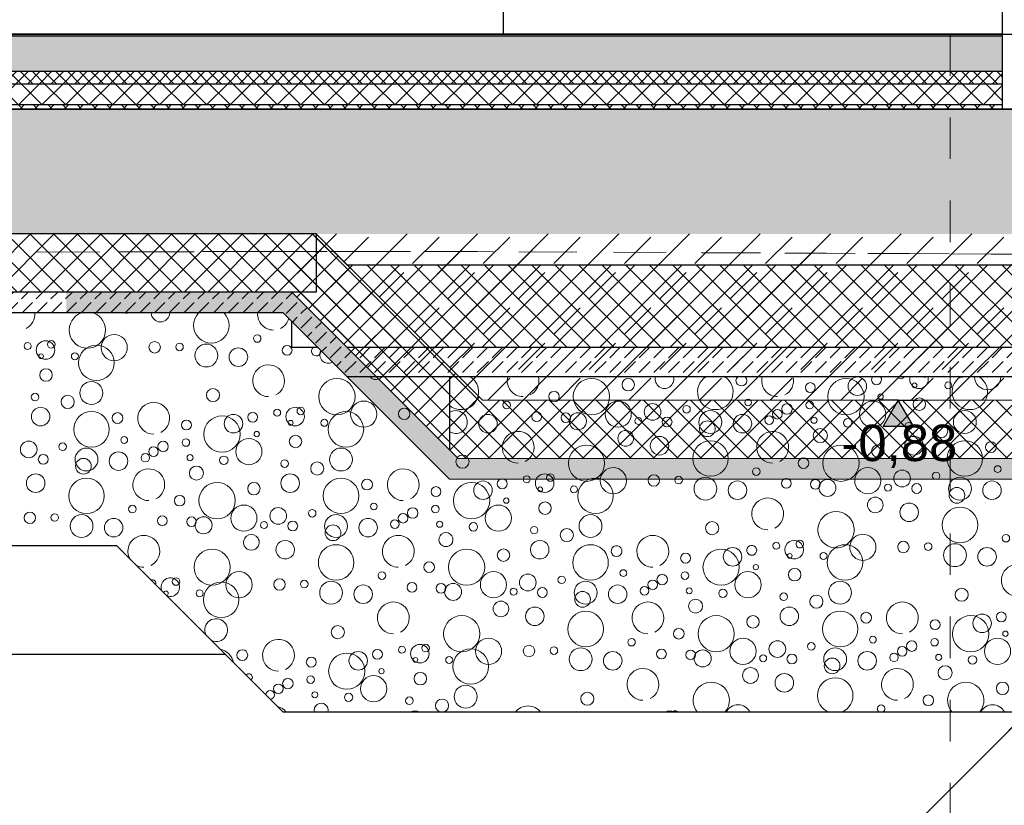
# Model space of a CAD drawing. Header units: metres. Extents: x -12 to 57.2, y -22.2 to 2.8.
# Tile 103 of 126: x 35.5 to 37.8, y -12 to -10.1. Entities that reach past the tile are written whole.
import ezdxf

# ---------------------------------------------------------------- set-up
doc = ezdxf.new("R2010")
doc.units = ezdxf.units.M
doc.header["$LTSCALE"] = 0.4
doc.header["$MEASUREMENT"] = 0
for name, pattern in [('Raster', [0.2, 0.1, -0.05, 0, -0.05]), ('Strichlinie', [0.2, 0.15, -0.05]), ('Strichlinie_ lang', [0.529167, 0.3175, -0.211667])]:
    doc.linetypes.add(name, pattern=pattern)
doc.layers.get('0').update_dxf_attribs({"color": 8, "lineweight": 9})
doc.layers.get('Defpoints').update_dxf_attribs({"color": 8, "lineweight": 9})
for name, color, linetype in [('Neubau_0', 8, 'Continuous'), ('Neubau__ GHIW - druckfeste Dämmung u BP', 8, 'Continuous'), ('Neubau_A - Bodenaustausch', 8, 'Continuous'), ('Neubau_A - Sauberkeitsschicht', 8, 'Continuous'), ('Neubau_A-Bodenplatte', 8, 'Continuous'), ('Neubau_A-TB Wände', 8, 'Continuous'), ('Neubau_B-Bodenaufbau', 8, 'Continuous'), ('Neubau_R-Konstruktionsraster gross', 33, 'Continuous'), ('Neubau_S-Linien _ Schraffuren.2D', 8, 'Continuous'), ('Neubau_T-Bemaßung', 8, 'Continuous')]:
    doc.layers.add(name, color=color, linetype=linetype)
doc.layers.add('S-Linien _ Schraffuren.2D', color=8, linetype='Continuous', lineweight=9)
doc.styles.add('ERSTELLTER_STIL_2', font='arial.ttf')
doc.dimstyles.new('ERSTELLTER_STIL__1', dxfattribs={"dimtxt": 0.0875, "dimasz": 0.059375, "dimexe": 0.18, "dimexo": 0.0625, "dimgap": 0, "dimtad": 1, "dimzin": 0, "dimdsep": 46, "dimtxsty": 'ERSTELLTER_STIL_2', "dimblk": 'ARROWHEAD_6', "dimblk1": 'ARROWHEAD_6', "dimblk2": 'ARROWHEAD_6', "dimcen": 0.09, "dimclrd": 7, "dimclre": 7, "dimclrt": 7, "dimazin": 0, "dimtfac": 1, "dimtdec": 4, "dimtmove": 0, "dimatfit": 3, "dimfxl": 1, "dimtolj": 1, "dimtzin": 0, "dimarcsym": 0})
pattern_1 = [(45, (-2907.6834, -10.175), (-0.02828427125, 0.02828427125), []), (135, (-2907.6834, -10.175), (0.02828427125, 0.02828427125), [])]
pattern_2 = [(45, (-2907.6834, -10.175), (-0.0353553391, 0.0353553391), [0.0375, -0.0125]), (45, (-2907.6834, -10.139645), (-0.0353553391, 0.0353553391), [0.0375, -0.0125])]
pattern_3 = [(45, (-2907.6834, -10.175), (-0.0848528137, 0.0848528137), []), (45, (-2907.72583, -10.13257), (-0.0848528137, 0.0848528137), [0.09, -0.03])]
pattern_4 = [(135, (-2907.6834, -10.175), (0.02828427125, 0.02828427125), []), (225, (-2907.6834, -10.175), (-0.02828427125, 0.02828427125), [])]

# ---------------------------------------------------------------- blocks, each defined once
blk = doc.blocks.new('*X444', base_point=(-24191.6502, 0))
at = {"layer": 'Neubau_A - Bodenaustausch', "color": 253, "linetype": 'Continuous', "lineweight": 9, "true_color": 0x9f9f9f}
for centre, radius in [((-21245.9862, -1.242), 0.0115), ((-21245.9572, -1.2506), 0.0205), ((-21248.0365, -1.2813), 0.0436), ((-21247.4247, -1.2813), 0.0436), ((-21247.3361, -1.2525), 0.015), ((-21246.8983, -1.2595), 0.0119), ((-21246.8128, -1.2813), 0.0436), ((-21246.7853, -1.2563), 0.0223), ((-21246.6477, -1.2542), 0.00574), ((-21246.5666, -1.2542), 0.00837), ((-21246.1734, -1.2563), 0.0223), ((-21245.8117, -1.2501), 0.00837), ((-21245.7427, -1.2521), 0.0118), ((-21245.6459, -1.2686), 0.0189), ((-21245.5616, -1.2563), 0.0223), ((-21245.4971, -1.2481), 0.0103), ((-21245.3896, -1.2481), 0.00732), ((-21245.3084, -1.2542), 0.0101), ((-21245.1623, -1.2623), 0.00908), ((-21244.7345, -1.2575), 0.0158), ((-21247.5146, -1.2813), 0.0128), ((-21246.7293, -1.2813), 0.00642), ((-21245.8422, -1.2916), 0.0189), ((-21245.3743, -1.285), 0.0169), ((-21245.0838, -1.2741), 0.0158), ((-21247.972, -1.3234), 0.0315), ((-21247.6282, -1.3016), 0.00908), ((-21247.3602, -1.3234), 0.0315), ((-21247.2776, -1.3181), 0.0201), ((-21247.0479, -1.2955), 0.00812), ((-21246.9545, -1.311), 0.0126), ((-21246.8997, -1.3016), 0.00908), ((-21246.7483, -1.3234), 0.0315), ((-21246.6361, -1.2993), 0.015), ((-21245.7608, -1.3093), 0.0223), ((-21245.6385, -1.3399), 0.0427), ((-21245.1489, -1.3093), 0.0223), ((-21245.0267, -1.3399), 0.0427), ((-21244.9641, -1.3127), 0.013), ((-21244.6391, -1.3108), 0.0119), ((-21248.1234, -1.3158), 0.00908), ((-21248.0149, -1.3599), 0.0427), ((-21247.8747, -1.3227), 0.0137), ((-21247.8149, -1.3218), 0.00908), ((-21247.7505, -1.3425), 0.0275), ((-21247.6734, -1.3463), 0.0223), ((-21247.5562, -1.3298), 0.0117), ((-21247.4862, -1.332), 0.0115), ((-21247.4572, -1.3406), 0.0205), ((-21247.196, -1.3117), 0.00908), ((-21247.1386, -1.3425), 0.0275), ((-21247.0616, -1.3463), 0.0223), ((-21246.9775, -1.3236), 0.0115), ((-21246.5268, -1.3425), 0.0275), ((-21245.9365, -1.3513), 0.0436), ((-21245.3247, -1.3513), 0.0436), ((-21245.2361, -1.3225), 0.015), ((-21244.7983, -1.3295), 0.0119), ((-21244.7128, -1.3513), 0.0436), ((-21244.6853, -1.3263), 0.0223), ((-21248.0666, -1.3442), 0.00837), ((-21247.3117, -1.3401), 0.00837), ((-21247.2427, -1.3421), 0.0118), ((-21247.1459, -1.3586), 0.0189), ((-21246.9971, -1.3381), 0.0103), ((-21246.8896, -1.3381), 0.00732), ((-21246.8084, -1.3442), 0.0101), ((-21246.6623, -1.3523), 0.00908), ((-21246.5838, -1.3641), 0.0158), ((-21246.2345, -1.3475), 0.0158), ((-21245.4146, -1.3513), 0.0128), ((-21247.3422, -1.3816), 0.0189), ((-21246.8743, -1.375), 0.0169), ((-21245.872, -1.3934), 0.0315), ((-21245.5282, -1.3716), 0.00908), ((-21245.2602, -1.3934), 0.0315), ((-21245.1776, -1.3881), 0.0201), ((-21245.096, -1.3817), 0.00908), ((-21244.9479, -1.3655), 0.00812), ((-21244.8545, -1.381), 0.0126), ((-21244.7997, -1.3716), 0.00908), ((-21247.2608, -1.3993), 0.0223), ((-21247.1385, -1.4299), 0.0427), ((-21246.6489, -1.3993), 0.0223), ((-21246.5267, -1.4299), 0.0427), ((-21246.4641, -1.4027), 0.013), ((-21246.1853, -1.4163), 0.0223), ((-21246.1391, -1.4008), 0.0119), ((-21246.0802, -1.3898), 0.00837), ((-21246.0371, -1.3993), 0.0223), ((-21246.0234, -1.3858), 0.00908), ((-21245.9149, -1.4299), 0.0427), ((-21245.7747, -1.3927), 0.0137), ((-21245.7149, -1.3918), 0.00908), ((-21245.6505, -1.4125), 0.0275), ((-21245.5734, -1.4163), 0.0223), ((-21245.4562, -1.3998), 0.0117), ((-21245.3862, -1.402), 0.0115), ((-21245.3572, -1.4106), 0.0205), ((-21245.0386, -1.4125), 0.0275), ((-21244.9616, -1.4163), 0.0223), ((-21244.8775, -1.3936), 0.0115), ((-21247.4365, -1.4413), 0.0436), ((-21246.8247, -1.4413), 0.0436), ((-21246.7361, -1.4125), 0.015), ((-21246.2983, -1.4195), 0.0119), ((-21246.2128, -1.4413), 0.0436), ((-21246.0477, -1.4142), 0.00574), ((-21245.9666, -1.4142), 0.00837), ((-21245.2117, -1.4101), 0.00837), ((-21245.1427, -1.4121), 0.0118), ((-21245.0459, -1.4286), 0.0189), ((-21244.8971, -1.4081), 0.0103), ((-21244.7896, -1.4081), 0.00732), ((-21244.7084, -1.4142), 0.0101), ((-21247.7345, -1.4375), 0.0158), ((-21246.9146, -1.4413), 0.0128), ((-21246.1293, -1.4413), 0.00642), ((-21245.2422, -1.4516), 0.0189), ((-21244.7743, -1.445), 0.0169), ((-21247.5371, -1.4893), 0.0223), ((-21247.5234, -1.4758), 0.00908), ((-21247.372, -1.4834), 0.0315), ((-21247.0282, -1.4616), 0.00908), ((-21246.7602, -1.4834), 0.0315), ((-21246.6776, -1.4781), 0.0201), ((-21246.596, -1.4717), 0.00908), ((-21246.4479, -1.4555), 0.00812), ((-21246.3545, -1.471), 0.0126), ((-21246.2997, -1.4616), 0.00908), ((-21246.1483, -1.4834), 0.0315), ((-21246.0361, -1.4593), 0.015), ((-21245.1608, -1.4693), 0.0223), ((-21245.0385, -1.4999), 0.0427), ((-21247.9641, -1.4927), 0.013), ((-21247.7128, -1.5313), 0.0436), ((-21247.6853, -1.5063), 0.0223), ((-21247.6391, -1.4908), 0.0119), ((-21247.5802, -1.4798), 0.00837), ((-21247.4149, -1.5199), 0.0427), ((-21247.2747, -1.4827), 0.0137), ((-21247.2149, -1.4818), 0.00908), ((-21247.1505, -1.5025), 0.0275), ((-21247.0734, -1.5063), 0.0223), ((-21246.9562, -1.4898), 0.0117), ((-21246.8862, -1.492), 0.0115), ((-21246.8572, -1.5006), 0.0205), ((-21246.6427, -1.5021), 0.0118), ((-21246.5386, -1.5025), 0.0275), ((-21246.4616, -1.5063), 0.0223), ((-21246.3971, -1.4981), 0.0103), ((-21246.3775, -1.4836), 0.0115), ((-21246.2896, -1.4981), 0.00732), ((-21245.9268, -1.5025), 0.0275), ((-21245.3365, -1.5113), 0.0436), ((-21247.7983, -1.5095), 0.0119), ((-21247.5477, -1.5042), 0.00574), ((-21247.4666, -1.5042), 0.00837), ((-21246.7117, -1.5001), 0.00837), ((-21246.5459, -1.5186), 0.0189), ((-21246.2084, -1.5042), 0.0101), ((-21246.0623, -1.5123), 0.00908), ((-21245.9838, -1.5241), 0.0158), ((-21245.6345, -1.5075), 0.0158), ((-21244.8146, -1.5113), 0.0128), ((-21247.6293, -1.5313), 0.00642), ((-21247.5361, -1.5493), 0.015), ((-21246.7422, -1.5416), 0.0189), ((-21246.6608, -1.5593), 0.0223), ((-21246.2743, -1.535), 0.0169), ((-21246.0489, -1.5593), 0.0223), ((-21245.4371, -1.5593), 0.0223), ((-21245.4234, -1.5458), 0.00908), ((-21245.272, -1.5534), 0.0315), ((-21244.9282, -1.5316), 0.00908), ((-21247.8775, -1.5736), 0.0115), ((-21247.8545, -1.561), 0.0126), ((-21247.7997, -1.5516), 0.00908), ((-21247.6483, -1.5734), 0.0315), ((-21246.1361, -1.5725), 0.015), ((-21245.8641, -1.5627), 0.013), ((-21245.5853, -1.5763), 0.0223), ((-21245.5391, -1.5608), 0.0119), ((-21245.4802, -1.5498), 0.00837), ((-21245.1747, -1.5527), 0.0137), ((-21245.1149, -1.5518), 0.00908), ((-21245.0505, -1.5725), 0.0275), ((-21244.9734, -1.5763), 0.0223), ((-21244.8562, -1.5598), 0.0117), ((-21247.7896, -1.5881), 0.00732), ((-21247.7084, -1.5942), 0.0101), ((-21247.4268, -1.5925), 0.0275), ((-21247.1345, -1.5975), 0.0158), ((-21245.6983, -1.5795), 0.0119), ((-21245.4477, -1.5742), 0.00574), ((-21245.3666, -1.5742), 0.00837), ((-21247.5623, -1.6023), 0.00908), ((-21247.4838, -1.6141), 0.0158), ((-21246.3146, -1.6013), 0.0128), ((-21245.8479, -1.6155), 0.00812), ((-21245.5293, -1.6013), 0.00642)]:
    blk.add_circle(centre, radius, dxfattribs=at)
for centre, radius, start, end in [((-21248.2008, -1.2431), 0.0382, 159.8965, 207.8592), ((-21248.2008, -1.2431), 0.0382, 296.5651, 20.1035), ((-21247.9422, -1.2216), 0.0189, 206.2154, 333.7846), ((-21247.8608, -1.2393), 0.0223, 155.2934, 24.7066), ((-21247.7385, -1.2699), 0.0427, 111.0082, 68.9918), ((-21247.5889, -1.2431), 0.0382, 159.8965, 270), ((-21247.5889, -1.2431), 0.0382, 296.5651, 20.1035), ((-21247.4743, -1.215), 0.0169, 242.4073, 297.5927), ((-21247.2489, -1.2393), 0.0223, 155.2934, 24.7066), ((-21247.1267, -1.2699), 0.0427, 111.0082, 68.9918), ((-21247.0641, -1.2427), 0.013, 102.1454, 77.8546), ((-21246.9771, -1.2431), 0.0382, 159.8965, 270), ((-21246.9771, -1.2431), 0.0382, 296.5651, 20.1035), ((-21246.7391, -1.2408), 0.0119, 115.3227, 64.6773), ((-21246.6802, -1.2298), 0.00837, 181.2679, 358.7321), ((-21246.6371, -1.2393), 0.0223, 155.2934, 24.7066), ((-21246.6234, -1.2258), 0.00908, 207.8795, 332.1205), ((-21246.5149, -1.2699), 0.0427, 111.0082, 68.9918), ((-21246.5365, -1.1913), 0.0436, 242.5975, 297.4025), ((-21246.472, -1.2334), 0.0315, 173.8909, 6.1091), ((-21246.3747, -1.2327), 0.0137, 168.4216, 11.5784), ((-21246.3149, -1.2318), 0.00908, 168.2755, 11.7245), ((-21246.2505, -1.2525), 0.0275, 125.4055, 54.5945), ((-21246.0562, -1.2398), 0.0117, 123.4814, 56.5186), ((-21245.9247, -1.1913), 0.0436, 242.5975, 297.4025), ((-21245.8602, -1.2334), 0.0315, 173.8909, 6.1091), ((-21245.7776, -1.2281), 0.0201, 185.5346, 354.4654), ((-21245.696, -1.2217), 0.00908, 246.1813, 293.8187), ((-21245.6386, -1.2525), 0.0275, 125.4055, 54.5945), ((-21245.4775, -1.2336), 0.0115, 161.9256, 18.0744), ((-21245.4545, -1.221), 0.0126, 225.3288, 314.6712), ((-21245.3128, -1.1913), 0.0436, 242.5975, 297.4025), ((-21245.2483, -1.2334), 0.0315, 173.8909, 6.1091), ((-21245.0268, -1.2525), 0.0275, 125.4055, 54.5945), ((-21244.6008, -1.2231), 0.0382, 190.3598, 270), ((-21244.6008, -1.2231), 0.0382, 296.5651, 349.6402), ((-21248.2008, -1.2431), 0.0382, 242.1408, 270), ((-21246.1008, -1.3131), 0.0382, 296.5651, 270), ((-21245.4889, -1.3131), 0.0382, 296.5651, 270), ((-21244.8771, -1.3131), 0.0382, 296.5651, 270), ((-21244.5802, -1.2998), 0.00837, 33.9432, 236.0568), ((-21248.1802, -1.3198), 0.00837, 337.3412, 112.6588), ((-21248.1371, -1.3293), 0.0223, 247.4879, 202.5121), ((-21248.1477, -1.3442), 0.00574, 288.5202, 161.4798), ((-21244.6293, -1.3513), 0.00642, 45.6254, 224.3746), ((-21247.6008, -1.4031), 0.0382, 296.5651, 270), ((-21246.9889, -1.4031), 0.0382, 296.5651, 270), ((-21246.3771, -1.4031), 0.0382, 296.5651, 270), ((-21244.6483, -1.3934), 0.0315, 76.2701, 193.7299), ((-21248.0268, -1.4325), 0.0275, 246.3416, 203.6584), ((-21245.5008, -1.4731), 0.0382, 296.5651, 270), ((-21244.8889, -1.4731), 0.0382, 296.5651, 270), ((-21247.8771, -1.4931), 0.0382, 296.5651, 270), ((-21248.0267, -1.5199), 0.0427, 12.6878, 77.3122), ((-21247.9479, -1.5455), 0.00812, 304.0366, 145.9634), ((-21247.0008, -1.5631), 0.0382, 296.5651, 270), ((-21246.3889, -1.5631), 0.0382, 296.5651, 270), ((-21245.7771, -1.5631), 0.0382, 296.5651, 270), ((-21246.8365, -1.6013), 0.0436, 318.8369, 221.1631), ((-21246.5385, -1.5899), 0.0427, 290.0208, 249.9792), ((-21246.2247, -1.6013), 0.0436, 318.8369, 221.1631), ((-21245.9267, -1.5899), 0.0427, 290.0208, 249.9792), ((-21245.6128, -1.6013), 0.0436, 318.8369, 221.1631), ((-21245.3149, -1.5899), 0.0427, 290.0208, 249.9792), ((-21247.8971, -1.5881), 0.0103, 270.2599, 179.7401), ((-21247.7743, -1.625), 0.0169, 342.9033, 197.0967), ((-21245.4361, -1.6193), 0.015, 314.6062, 225.3938), ((-21244.9008, -1.6331), 0.0382, 56.1901, 175.2997), ((-21247.8889, -1.6531), 0.0382, 37.2642, 75.5207), ((-21247.5489, -1.6493), 0.0223, 60.1015, 119.8985), ((-21247.2771, -1.6531), 0.0382, 37.2642, 142.7358), ((-21246.9371, -1.6493), 0.0223, 60.1015, 119.8985), ((-21246.9234, -1.6358), 0.00908, 39.3678, 140.6322), ((-21246.772, -1.6434), 0.0315, 25.079, 154.921), ((-21246.6747, -1.6427), 0.0137, 68.9352, 111.0648), ((-21246.4282, -1.6216), 0.00908, 291.4163, 248.5837), ((-21246.1602, -1.6434), 0.0315, 25.079, 154.921), ((-21246.0776, -1.6381), 0.0201, 23.5808, 156.4192), ((-21245.996, -1.6317), 0.00908, 10.7825, 169.2175), ((-21245.7545, -1.631), 0.0126, 4.7005, 175.2995), ((-21245.6997, -1.6216), 0.00908, 291.4163, 248.5837), ((-21245.5483, -1.6434), 0.0315, 25.079, 154.921)]:
    blk.add_arc(centre, radius, start, end, dxfattribs=at)
blk = doc.blocks.new('*X454', base_point=(-24191.6502, 0))
at = {"layer": 'Neubau_A - Bodenaustausch', "color": 253, "linetype": 'Continuous', "lineweight": 9, "true_color": 0x9f9f9f}
for centre, radius in [((-21248.272, -0.7534), 0.0315), ((-21247.9282, -0.7316), 0.00908), ((-21248.4802, -0.7498), 0.00837), ((-21248.4371, -0.7593), 0.0223), ((-21248.4234, -0.7458), 0.00908), ((-21248.3149, -0.7899), 0.0427), ((-21248.1747, -0.7527), 0.0137), ((-21248.1149, -0.7518), 0.00908), ((-21248.0505, -0.7725), 0.0275), ((-21247.9734, -0.7763), 0.0223), ((-21247.8562, -0.7598), 0.0117), ((-21248.4477, -0.7742), 0.00574), ((-21248.3666, -0.7742), 0.00837), ((-21248.4361, -0.8193), 0.015), ((-21247.7365, -0.8713), 0.0436), ((-21247.1247, -0.8713), 0.0436), ((-21247.0361, -0.8425), 0.015), ((-21246.5128, -0.8713), 0.0436), ((-21246.4853, -0.8463), 0.0223), ((-21248.3268, -0.8625), 0.0275), ((-21248.0345, -0.8675), 0.0158), ((-21246.5983, -0.8495), 0.0119), ((-21246.3477, -0.8442), 0.00574), ((-21246.2666, -0.8442), 0.00837), ((-21248.4623, -0.8723), 0.00908), ((-21248.3838, -0.8841), 0.0158), ((-21247.2146, -0.8713), 0.0128), ((-21246.4293, -0.8713), 0.00642), ((-21246.3361, -0.8893), 0.015), ((-21248.4489, -0.9193), 0.0223), ((-21247.8371, -0.9193), 0.0223), ((-21247.8234, -0.9058), 0.00908), ((-21247.672, -0.9134), 0.0315), ((-21247.5747, -0.9127), 0.0137), ((-21247.3282, -0.8916), 0.00908), ((-21247.0602, -0.9134), 0.0315), ((-21246.9776, -0.9081), 0.0201), ((-21246.896, -0.9017), 0.00908), ((-21246.7479, -0.8855), 0.00812), ((-21246.6545, -0.901), 0.0126), ((-21246.5997, -0.8916), 0.00908), ((-21246.4483, -0.9134), 0.0315), ((-21248.3267, -0.9499), 0.0427), ((-21248.2641, -0.9227), 0.013), ((-21248.0128, -0.9613), 0.0436), ((-21247.9853, -0.9363), 0.0223), ((-21247.9391, -0.9208), 0.0119), ((-21247.8802, -0.9098), 0.00837), ((-21247.7149, -0.9499), 0.0427), ((-21247.3734, -0.9363), 0.0223), ((-21247.2562, -0.9198), 0.0117), ((-21247.1862, -0.922), 0.0115), ((-21247.1572, -0.9306), 0.0205), ((-21247.0117, -0.9301), 0.00837), ((-21246.9427, -0.9321), 0.0118), ((-21246.8386, -0.9325), 0.0275), ((-21246.7616, -0.9363), 0.0223), ((-21246.6971, -0.9281), 0.0103), ((-21246.6775, -0.9136), 0.0115), ((-21246.5896, -0.9281), 0.00732), ((-21246.2268, -0.9325), 0.0275), ((-21248.0983, -0.9395), 0.0119), ((-21247.8477, -0.9342), 0.00574), ((-21247.7666, -0.9342), 0.00837), ((-21246.8459, -0.9486), 0.0189), ((-21246.5084, -0.9342), 0.0101), ((-21246.3623, -0.9423), 0.00908), ((-21246.2838, -0.9541), 0.0158), ((-21248.2479, -0.9755), 0.00812), ((-21247.9293, -0.9613), 0.00642), ((-21247.8361, -0.9793), 0.015), ((-21247.0422, -0.9716), 0.0189), ((-21246.9608, -0.9893), 0.0223), ((-21246.5743, -0.965), 0.0169), ((-21246.3489, -0.9893), 0.0223), ((-21248.4776, -0.9981), 0.0201), ((-21248.396, -0.9917), 0.00908), ((-21248.1775, -1.0036), 0.0115), ((-21248.1545, -0.991), 0.0126), ((-21248.0997, -0.9816), 0.00908), ((-21247.9483, -1.0034), 0.0315), ((-21247.1365, -1.0313), 0.0436), ((-21246.8385, -1.0199), 0.0427), ((-21246.5247, -1.0313), 0.0436), ((-21246.4361, -1.0025), 0.015), ((-21246.2267, -1.0199), 0.0427), ((-21246.1641, -0.9927), 0.013), ((-21248.4427, -1.0221), 0.0118), ((-21248.3386, -1.0225), 0.0275), ((-21248.2616, -1.0263), 0.0223), ((-21248.1971, -1.0181), 0.0103), ((-21248.0896, -1.0181), 0.00732), ((-21248.0084, -1.0242), 0.0101), ((-21247.7268, -1.0225), 0.0275), ((-21247.4345, -1.0275), 0.0158), ((-21248.3459, -1.0386), 0.0189), ((-21248.0743, -1.055), 0.0169), ((-21247.8623, -1.0323), 0.00908), ((-21247.7838, -1.0441), 0.0158), ((-21246.6146, -1.0313), 0.0128), ((-21246.1479, -1.0455), 0.00812), ((-21248.4608, -1.0793), 0.0223), ((-21247.8489, -1.0793), 0.0223), ((-21247.2802, -1.0698), 0.00837), ((-21247.2371, -1.0793), 0.0223), ((-21247.2234, -1.0658), 0.00908), ((-21247.072, -1.0734), 0.0315), ((-21246.9747, -1.0727), 0.0137), ((-21246.9149, -1.0718), 0.00908), ((-21246.8505, -1.0925), 0.0275), ((-21246.7282, -1.0516), 0.00908), ((-21246.4602, -1.0734), 0.0315), ((-21246.3776, -1.0681), 0.0201), ((-21246.296, -1.0617), 0.00908), ((-21246.2386, -1.0925), 0.0275), ((-21248.3385, -1.1099), 0.0427), ((-21248.0247, -1.1213), 0.0436), ((-21247.9361, -1.0925), 0.015), ((-21247.7267, -1.1099), 0.0427), ((-21247.6641, -1.0827), 0.013), ((-21247.4983, -1.0995), 0.0119), ((-21247.4128, -1.1213), 0.0436), ((-21247.3853, -1.0963), 0.0223), ((-21247.3391, -1.0808), 0.0119), ((-21247.2477, -1.0942), 0.00574), ((-21247.1666, -1.0942), 0.00837), ((-21247.1149, -1.1099), 0.0427), ((-21246.7734, -1.0963), 0.0223), ((-21246.6562, -1.0798), 0.0117), ((-21246.5862, -1.082), 0.0115), ((-21246.5572, -1.0906), 0.0205), ((-21246.4117, -1.0901), 0.00837), ((-21246.3427, -1.0921), 0.0118), ((-21246.1616, -1.0963), 0.0223), ((-21248.1146, -1.1213), 0.0128), ((-21246.2459, -1.1086), 0.0189), ((-21248.2282, -1.1416), 0.00908), ((-21247.9602, -1.1634), 0.0315), ((-21247.6479, -1.1355), 0.00812), ((-21247.4997, -1.1416), 0.00908), ((-21247.3483, -1.1634), 0.0315), ((-21247.3293, -1.1213), 0.00642), ((-21247.2361, -1.1393), 0.015), ((-21246.4422, -1.1316), 0.0189), ((-21246.3608, -1.1493), 0.0223), ((-21248.4747, -1.1627), 0.0137), ((-21248.4149, -1.1618), 0.00908), ((-21248.3505, -1.1825), 0.0275), ((-21248.1562, -1.1698), 0.0117), ((-21247.8776, -1.1581), 0.0201), ((-21247.796, -1.1517), 0.00908), ((-21247.7386, -1.1825), 0.0275), ((-21247.5775, -1.1636), 0.0115), ((-21247.5545, -1.151), 0.0126), ((-21247.1268, -1.1825), 0.0275), ((-21246.2385, -1.1799), 0.0427), ((-21248.2734, -1.1863), 0.0223), ((-21248.0862, -1.172), 0.0115), ((-21248.0572, -1.1806), 0.0205), ((-21247.9117, -1.1801), 0.00837), ((-21247.8427, -1.1821), 0.0118), ((-21247.7459, -1.1986), 0.0189), ((-21247.6616, -1.1863), 0.0223), ((-21247.5971, -1.1781), 0.0103), ((-21247.4896, -1.1781), 0.00732), ((-21247.4084, -1.1842), 0.0101), ((-21247.2623, -1.1923), 0.00908), ((-21246.8345, -1.1875), 0.0158), ((-21247.1838, -1.2041), 0.0158), ((-21246.1282, -1.2116), 0.00908)]:
    blk.add_circle(centre, radius, dxfattribs=at)
for centre, radius, start, end in [((-21248.5008, -0.6731), 0.0382, 296.5651, 4.7003), ((-21248.3365, -0.7113), 0.0436, 108.3907, 71.6093), ((-21248.2422, -0.6516), 0.0189, 255.8777, 284.1223), ((-21248.1608, -0.6693), 0.0223, 181.7745, 358.2255), ((-21248.0385, -0.6999), 0.0427, 135.6218, 44.3782), ((-21247.8889, -0.6731), 0.0382, 175.2997, 270), ((-21247.8889, -0.6731), 0.0382, 296.5651, 344.4223), ((-21247.7862, -0.762), 0.0115, 128.3667, 6.2732), ((-21247.7572, -0.7706), 0.0205, 150.491, 299.5092), ((-21247.9008, -0.8331), 0.0382, 296.5651, 270), ((-21247.6422, -0.8116), 0.0189, 219.5797, 290.7559), ((-21247.4385, -0.8599), 0.0427, 230.8123, 57.8743), ((-21247.4385, -0.8599), 0.0427, 122.1257, 129.1877), ((-21247.2889, -0.8331), 0.0382, 165.7091, 270), ((-21247.2889, -0.8331), 0.0382, 296.5651, 14.2909), ((-21246.9489, -0.8293), 0.0223, 165.4138, 14.5862), ((-21246.8267, -0.8599), 0.0427, 122.1257, 57.8743), ((-21246.7641, -0.8327), 0.013, 136.1467, 43.8533), ((-21246.6771, -0.8331), 0.0382, 165.7091, 270), ((-21246.6771, -0.8331), 0.0382, 296.5651, 14.2909), ((-21246.4391, -0.8308), 0.0119, 143.5624, 36.4376), ((-21246.3802, -0.8198), 0.00837, 207.6729, 332.3271), ((-21246.3371, -0.8293), 0.0223, 165.4138, 14.5862), ((-21246.3234, -0.8158), 0.00908, 241.0912, 298.9088), ((-21246.2149, -0.8599), 0.0427, 122.1257, 57.8743), ((-21246.2365, -0.7813), 0.0436, 256.5957, 283.4043), ((-21246.172, -0.8234), 0.0315, 180.6334, 359.3666), ((-21248.1771, -0.9231), 0.0382, 296.5651, 270), ((-21247.4505, -0.9325), 0.0275, 236.843, 123.157), ((-21247.3008, -0.9931), 0.0382, 296.5651, 270), ((-21246.6889, -0.9931), 0.0382, 296.5651, 270), ((-21248.1889, -1.0831), 0.0382, 296.5651, 270), ((-21247.5771, -1.0831), 0.0382, 296.5651, 270), ((-21246.7008, -1.1531), 0.0382, 296.5651, 270), ((-21246.5365, -1.1913), 0.0436, 297.4021, 242.5979), ((-21248.2008, -1.2431), 0.0382, 20.1033, 159.8967), ((-21247.9422, -1.2216), 0.0189, 333.7842, 206.2158), ((-21247.5889, -1.2431), 0.0382, 20.1033, 159.8967), ((-21247.4743, -1.215), 0.0169, 297.5919, 242.4081), ((-21246.9771, -1.2431), 0.0382, 20.1033, 159.8967), ((-21246.472, -1.2334), 0.0315, 6.1088, 173.8912), ((-21247.8608, -1.2393), 0.0223, 24.7063, 155.2937), ((-21247.7385, -1.2699), 0.0427, 68.9914, 111.0086), ((-21247.2489, -1.2393), 0.0223, 24.7063, 155.2937), ((-21247.1267, -1.2699), 0.0427, 68.9914, 111.0086), ((-21247.0641, -1.2427), 0.013, 77.8522, 102.1478), ((-21246.7391, -1.2408), 0.0119, 64.676, 115.324), ((-21246.6802, -1.2298), 0.00837, 358.7313, 181.2687), ((-21246.6371, -1.2393), 0.0223, 24.7063, 155.2937), ((-21246.6234, -1.2258), 0.00908, 332.1196, 207.8804), ((-21246.5149, -1.2699), 0.0427, 68.9914, 111.0086), ((-21246.3747, -1.2327), 0.0137, 11.578, 168.422), ((-21246.3149, -1.2318), 0.00908, 11.7238, 168.2762), ((-21246.2505, -1.2525), 0.0275, 54.5941, 125.4059)]:
    blk.add_arc(centre, radius, start, end, dxfattribs=at)
blk = doc.blocks.new('ARROWHEAD_6')
at = {"color": 0, "linetype": 'Continuous', "lineweight": 0}
for p, q in [((-0.5, -0.5), (0.5, 0.5)), ((0, 0), (-1, 0))]:
    blk.add_line(p, q, dxfattribs=at)
blk = doc.blocks.new('*D562')
at = {"layer": 'Defpoints', "color": 0, "linetype": 'Continuous', "transparency": 16777216}
for p in [(-0.3, -10.355), (42.301, -10.355), (42.4914, -10.655)]:
    blk.add_point(p, dxfattribs=at)
at = {"layer": 'Neubau_T-Bemaßung', "linetype": 'Continuous', "lineweight": -2, "transparency": 16777216}
for p, q in [((42.301, -10.2956), (42.301, -10.2363)), ((-0.2375, -10.355), (42.481, -10.355)), ((42.301, -10.355), (42.301, -10.3917)), ((42.301, -10.655), (42.301, -10.6186)), ((42.4289, -10.655), (42.121, -10.655)), ((42.301, -10.7144), (42.301, -10.7737))]:
    blk.add_line(p, q, dxfattribs=at)
at = {"layer": 'Neubau_T-Bemaßung', "linetype": 'Continuous', "lineweight": -2, "transparency": 16777216, "xscale": 0.059375, "yscale": 0.059375, "zscale": 0.059375}
for p, rotation in [((42.301, -10.355), 270), ((42.301, -10.655), 90)]:
    blk.add_blockref('ARROWHEAD_6', p, dxfattribs=dict(at, rotation=rotation))
at = {"layer": 'Neubau_T-Bemaßung', "linetype": 'Continuous', "transparency": 16777216, "insert": (42.301, -10.5051), "char_height": 0.0875, "attachment_point": 5, "rotation": 90, "style": 'ERSTELLTER_STIL_2'}
blk.add_mtext('\\A1;0.30', dxfattribs=at)
blk = doc.blocks.new('*D563')
at = {"layer": 'Defpoints', "color": 0, "linetype": 'Continuous', "transparency": 16777216}
for p in [(22.625, -6.495), (42.301, -6.495), (-0.3, -10.355)]:
    blk.add_point(p, dxfattribs=at)
at = {"layer": 'Neubau_T-Bemaßung', "linetype": 'Continuous', "lineweight": -2, "transparency": 16777216}
for p, q in [((22.6875, -6.495), (42.481, -6.495)), ((42.301, -6.5544), (42.301, -8.3149)), ((42.301, -10.2956), (42.301, -8.5421)), ((-0.2375, -10.355), (42.481, -10.355))]:
    blk.add_line(p, q, dxfattribs=at)
at = {"layer": 'Neubau_T-Bemaßung', "linetype": 'Continuous', "lineweight": -2, "transparency": 16777216, "xscale": 0.059375, "yscale": 0.059375, "zscale": 0.059375}
for p, rotation in [((42.301, -6.495), 90), ((42.301, -10.355), 270)]:
    blk.add_blockref('ARROWHEAD_6', p, dxfattribs=dict(at, rotation=rotation))
at = {"layer": 'Neubau_T-Bemaßung', "linetype": 'Continuous', "transparency": 16777216, "insert": (42.301, -8.4285), "char_height": 0.0875, "attachment_point": 5, "rotation": 90, "style": 'ERSTELLTER_STIL_2'}
blk.add_mtext('\\A1;3.86', dxfattribs=at)
blk = doc.blocks.new('*D585')
at = {"layer": 'Defpoints', "color": 0, "linetype": 'Continuous', "transparency": 16777216}
for p in [(-0.3, -10.355), (42.0645, -10.355), (39.2051, -10.655)]:
    blk.add_point(p, dxfattribs=at)
at = {"layer": 'Neubau_T-Bemaßung', "linetype": 'Continuous', "lineweight": -2, "transparency": 16777216}
for p, q in [((-0.2375, -10.355), (42.2445, -10.355)), ((42.0645, -10.4144), (42.0645, -10.5956)), ((39.2676, -10.655), (42.2445, -10.655)), ((42.0645, -10.655), (42.0645, -10.7531))]:
    blk.add_line(p, q, dxfattribs=at)
at = {"layer": 'Neubau_T-Bemaßung', "linetype": 'Continuous', "lineweight": -2, "transparency": 16777216, "xscale": 0.059375, "yscale": 0.059375, "zscale": 0.059375}
for p, rotation in [((42.0645, -10.355), 90), ((42.0645, -10.655), 270)]:
    blk.add_blockref('ARROWHEAD_6', p, dxfattribs=dict(at, rotation=rotation))
at = {"layer": 'Neubau_T-Bemaßung', "linetype": 'Continuous', "transparency": 16777216, "insert": (41.951, -10.7531), "char_height": 0.0875, "attachment_point": 5, "rotation": 90, "style": 'ERSTELLTER_STIL_2'}
blk.add_mtext('\\A1;0.30', dxfattribs=at)
blk = doc.blocks.new('*D586')
at = {"layer": 'Defpoints', "color": 0, "linetype": 'Continuous', "transparency": 16777216}
for p in [(-10.662, -10.175), (42.0648, -10.175), (-0.3, -10.355)]:
    blk.add_point(p, dxfattribs=at)
at = {"layer": 'Neubau_T-Bemaßung', "linetype": 'Continuous', "lineweight": -2, "transparency": 16777216}
for p, q in [((-10.5995, -10.175), (42.2448, -10.175)), ((42.0648, -10.2344), (42.0648, -10.2956)), ((-0.2375, -10.355), (42.2448, -10.355)), ((42.0648, -10.355), (42.0648, -10.4531))]:
    blk.add_line(p, q, dxfattribs=at)
at = {"layer": 'Neubau_T-Bemaßung', "linetype": 'Continuous', "lineweight": -2, "transparency": 16777216, "xscale": 0.059375, "yscale": 0.059375, "zscale": 0.059375}
for p, rotation in [((42.0648, -10.175), 90), ((42.0648, -10.355), 270)]:
    blk.add_blockref('ARROWHEAD_6', p, dxfattribs=dict(at, rotation=rotation))
at = {"layer": 'Neubau_T-Bemaßung', "linetype": 'Continuous', "transparency": 16777216, "insert": (41.951, -10.4531), "char_height": 0.0875, "attachment_point": 5, "rotation": 90, "style": 'ERSTELLTER_STIL_2'}
blk.add_mtext('\\A1;0.18', dxfattribs=at)
blk = doc.blocks.new('*D587')
at = {"layer": 'Defpoints', "color": 0, "linetype": 'Continuous', "transparency": 16777216}
for p in [(4.09, -7.175), (41.951, -7.175), (-10.662, -10.175)]:
    blk.add_point(p, dxfattribs=at)
at = {"layer": 'Neubau_T-Bemaßung', "linetype": 'Continuous', "lineweight": -2, "transparency": 16777216}
for p, q in [((4.1525, -7.175), (42.131, -7.175)), ((41.951, -7.2344), (41.951, -8.6318)), ((41.951, -10.1156), (41.951, -8.8587)), ((-10.5995, -10.175), (42.131, -10.175))]:
    blk.add_line(p, q, dxfattribs=at)
at = {"layer": 'Neubau_T-Bemaßung', "linetype": 'Continuous', "lineweight": -2, "transparency": 16777216, "xscale": 0.059375, "yscale": 0.059375, "zscale": 0.059375}
for p, rotation in [((41.951, -7.175), 90), ((41.951, -10.175), 270)]:
    blk.add_blockref('ARROWHEAD_6', p, dxfattribs=dict(at, rotation=rotation))
at = {"layer": 'Neubau_T-Bemaßung', "linetype": 'Continuous', "transparency": 16777216, "insert": (41.951, -8.7452), "char_height": 0.0875, "attachment_point": 5, "rotation": 90, "style": 'ERSTELLTER_STIL_2'}
blk.add_mtext('\\A1;3.00', dxfattribs=at)

msp = doc.modelspace()

# ---------------------------------------------------------------- hatches: boundary and pattern name
at = {"layer": 'Neubau_0', "linetype": 'Continuous'}
h = msp.add_hatch(dxfattribs=at)
h.set_pattern_fill('BETON__UNBEWEHRT_0002', color=256, style=0, pattern_type=2)
h.set_pattern_definition(pattern_2)
h.paths.add_polyline_path([(35.58, -10.845), (36.1013, -10.845), (36.5013, -11.245), (36.522, -11.245), (38.638, -11.245), (38.6587, -11.245), (39.0587, -10.845), (39.58, -10.845), (39.58, -10.795), (39.038, -10.795), (38.638, -11.195), (36.522, -11.195), (36.122, -10.795), (35.58, -10.795)])
at = {"layer": 'Neubau__ GHIW - druckfeste Dämmung u BP', "linetype": 'Continuous'}
h = msp.add_hatch(dxfattribs=at)
h.set_pattern_fill('DÄMMUNG__HART_1_0002', color=256, style=0, pattern_type=2)
h.set_pattern_definition(pattern_1)
h.paths.add_polyline_path([(32.8801, -10.655), (32.8801, -10.795), (36.18, -10.795), (36.18, -10.655)])
h = msp.add_hatch(dxfattribs=at)
h.set_pattern_fill('DÄMMUNG__HART_1_0002', color=256, style=0, pattern_type=2)
h.set_pattern_definition(pattern_1)
h.paths.add_polyline_path([(35.58, -10.795), (36.122, -10.795), (36.522, -11.195), (36.58, -11.195), (38.58, -11.195), (38.638, -11.195), (39.038, -10.795), (39.58, -10.795), (39.58, -10.655), (38.98, -10.655), (38.58, -11.055), (36.58, -11.055), (36.18, -10.655), (35.58, -10.655)])
h = msp.add_hatch(dxfattribs=at)
h.set_pattern_fill('DÄMMUNG__HART_1_0002', color=256, style=0, pattern_type=2)
h.set_pattern_definition(pattern_4)
h.paths.add_polyline_path([(36.255, -10.73), (36.18, -10.655), (36.18, -10.73)])
h = msp.add_hatch(dxfattribs=at)
h.set_pattern_fill('DÄMMUNG__HART_1_0002', color=256, style=0, pattern_type=2)
h.set_pattern_definition(pattern_4)
h.paths.add_polyline_path([(36.122, -10.795), (36.255, -10.928), (38.905, -10.928), (39.038, -10.795), (38.98, -10.795), (38.98, -10.73), (36.18, -10.73), (36.18, -10.795)])
at = {"layer": 'Neubau_A - Sauberkeitsschicht', "linetype": 'Continuous'}
h = msp.add_hatch(dxfattribs=at)
h.set_pattern_fill('BETON__UNBEWEHRT_0002', color=256, style=0, pattern_type=2)
h.set_pattern_definition(pattern_2)
h.paths.add_polyline_path([(33.0401, -10.845), (36.122, -10.845), (36.122, -10.795), (33.0401, -10.795)])
h = msp.add_hatch(dxfattribs=at)
h.set_pattern_fill('BETON__UNBEWEHRT_0002', color=256, style=0, pattern_type=2)
h.set_pattern_definition(pattern_2)
h.paths.add_polyline_path([(36.255, -10.928), (36.122, -10.795), (36.122, -10.845), (36.1013, -10.845), (36.1843, -10.928)])
h = msp.add_hatch(dxfattribs=at)
h.set_pattern_fill('BETON__UNBEWEHRT_0002', color=256, style=0, pattern_type=2)
h.set_pattern_definition(pattern_2)
h.paths.add_polyline_path([(36.1843, -10.928), (36.255, -10.9987), (38.905, -10.9987), (38.9757, -10.928)])
at = {"layer": 'Neubau_A-Bodenplatte', "linetype": 'Continuous'}
h = msp.add_hatch(dxfattribs=at)
h.set_pattern_fill('BETON__STAHLBETON_0002', color=256, style=0, pattern_type=2)
h.set_pattern_definition(pattern_3)
h.paths.add_polyline_path([(32.8801, -10.355), (32.8801, -10.655), (45.53, -10.655), (45.53, -10.355)])
h = msp.add_hatch(dxfattribs=at)
h.set_pattern_fill('BETON__STAHLBETON_0002', color=256, style=0, pattern_type=2)
h.set_pattern_definition(pattern_3)
h.paths.add_polyline_path([(36.18, -10.655), (36.255, -10.73), (38.905, -10.73), (38.98, -10.655)])
at = {"layer": 'Neubau_B-Bodenaufbau', "linetype": 'Continuous'}
msp.add_hatch(color=256, dxfattribs=at).paths.add_polyline_path([(32.83, -10.175), (32.83, -10.18), (37.83, -10.18), (37.83, -10.175)])
h = msp.add_hatch(dxfattribs=at)
h.set_pattern_fill('BETON__UNBEWEHRT_0002', color=256, style=0, pattern_type=2)
h.set_pattern_definition(pattern_2)
h.paths.add_polyline_path([(37.83, -10.18), (32.83, -10.18), (32.83, -10.265), (37.83, -10.265)])
h = msp.add_hatch(dxfattribs=at)
h.set_pattern_fill('DÄMMUNG__HART_2_0002', color=256, style=0, pattern_type=2)
h.set_pattern_definition([(45, (-2907.6834, -10.175), (-0.01414213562, 0.01414213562), []), (135, (-2907.6834, -10.175), (0.01414213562, 0.01414213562), [])])
h.paths.add_polyline_path([(32.83, -10.265), (32.83, -10.295), (37.83, -10.295), (37.83, -10.265)])
h = msp.add_hatch(dxfattribs=at)
h.set_pattern_fill('DÄMMUNG__HART_1_0002', color=256, style=0, pattern_type=2)
h.set_pattern_definition(pattern_1)
h.paths.add_polyline_path([(32.83, -10.295), (32.83, -10.345), (37.83, -10.345), (37.83, -10.295), (32.83, -10.295)])
h = msp.add_hatch(dxfattribs=at)
h.set_pattern_fill('GUßASPHALT_0002', color=256, style=0, pattern_type=2)
h.set_pattern_definition([(45, (-2907.6834, -10.175), (-0.01767766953, 0.01767766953), []), (135, (-2907.6834, -10.175), (0.01767766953, 0.01767766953), [])])
h.paths.add_polyline_path([(32.83, -10.355), (37.83, -10.355), (37.83, -10.345), (32.83, -10.345)])
at = {"layer": 'Neubau_S-Linien _ Schraffuren.2D', "linetype": 'Continuous'}
h = msp.add_hatch(dxfattribs=at)
h.set_pattern_fill('BETON__STAHLBETON_0002', color=256, style=0, pattern_type=2)
h.set_pattern_definition(pattern_3)
h.paths.add_polyline_path([(38.98, -10.655), (36.18, -10.655), (36.58, -11.055), (38.58, -11.055)])
at = {"layer": 'Neubau_T-Bemaßung', "linetype": 'Continuous'}
msp.add_hatch(color=256, dxfattribs=at).paths.add_polyline_path([(37.58, -11.055), (37.5438, -11.1175), (37.6163, -11.1175)])

# ---------------------------------------------------------------- linework, layer by layer
msp.add_lwpolyline([(-11.9962, -22.195), (57.2295, -22.195), (57.2295, -10.5642), (49.7669, -10.6669), (49.7651, -10.6669), (49.4517, -10.6734), (49.0249, -10.6861), (47.6953, -10.6912), (47.5029, -10.6921), (46.53, -11.665), (45.67, -11.665), (44.89, -11.665), (44.89, -11.405), (39.4587, -11.405), (39.0587, -11.805), (37.8901, -11.805), (34.0401, -15.655), (33.2001, -15.655), (23.78, -15.655)])
at = {"layer": 'Neubau__ GHIW - druckfeste Dämmung u BP', "linetype": 'Continuous'}
for p, q in [((38.905, -10.73), (36.255, -10.73)), ((33.0401, -11.665), (35.9613, -11.665))]:
    msp.add_line(p, q, dxfattribs=at)
at = {"layer": 'Neubau__ GHIW - druckfeste Dämmung u BP', "linetype": 'Continuous', "flags": 128}
for points in [[(36.18, -10.655), (36.18, -10.73), (36.18, -10.795)], [(36.18, -10.795), (36.122, -10.795), (33.0401, -10.795)]]:
    msp.add_lwpolyline(points, dxfattribs=at)
at = {"layer": 'Neubau_A - Bodenaustausch', "linetype": 'Continuous'}
for p, q in [((36.121, -10.8647), (36.121, -10.928)), ((36.1843, -10.928), (36.121, -10.928)), ((36.3257, -10.9987), (36.5013, -11.1743)), ((36.5013, -10.9987), (36.5013, -11.1743)), ((35.7013, -11.405), (33.0401, -11.405)), ((35.7013, -11.405), (36.1013, -11.805)), ((39.0587, -11.805), (36.1013, -11.805))]:
    msp.add_line(p, q, dxfattribs=at)
at = {"layer": 'Neubau_A - Sauberkeitsschicht', "linetype": 'Continuous'}
for p, q in [((36.122, -10.795), (36.255, -10.928)), ((36.1013, -10.845), (33.0401, -10.845)), ((36.1013, -10.845), (36.121, -10.8647)), ((36.121, -10.8647), (36.1843, -10.928)), ((36.1843, -10.928), (36.255, -10.9987)), ((38.905, -10.928), (36.255, -10.928)), ((36.3257, -10.9987), (36.255, -10.9987)), ((36.5013, -10.9987), (36.3257, -10.9987)), ((38.6587, -10.9987), (36.5013, -10.9987))]:
    msp.add_line(p, q, dxfattribs=at)
at = {"layer": 'Neubau_A-Bodenplatte', "linetype": 'Continuous'}
for q in [(32.8801, -10.655), (36.255, -10.73)]:
    msp.add_line((36.18, -10.655), q, dxfattribs=at)
at = {"layer": 'Neubau_A-Bodenplatte', "linetype": 'Continuous', "flags": 128}
msp.add_lwpolyline([(45.39, -10.355), (37.98, -10.355), (37.9675, -10.355), (37.955, -10.355), (37.855, -10.355), (37.8425, -10.355), (37.83, -10.355), (32.8801, -10.355)], dxfattribs=at)
at = {"layer": 'Neubau_A-TB Wände', "linetype": 'Continuous'}
for p, q in [((37.83, -7.175), (37.83, -10.175)), ((36.6302, -7.375), (36.6302, -10.175))]:
    msp.add_line(p, q, dxfattribs=at)
at = {"layer": 'Neubau_A-TB Wände', "linetype": 'Continuous', "flags": 128}
msp.add_lwpolyline([(37.83, -10.175), (37.83, -10.18), (37.83, -10.265), (37.83, -10.295), (37.83, -10.345), (37.83, -10.355)], dxfattribs=at)
at = {"layer": 'Neubau_B-Bodenaufbau', "linetype": 'Continuous'}
for p, q in [((37.83, -10.175), (32.83, -10.175)), ((37.83, -10.18), (32.83, -10.18)), ((37.83, -10.265), (32.83, -10.265)), ((37.83, -10.295), (32.83, -10.295)), ((37.83, -10.345), (32.83, -10.345))]:
    msp.add_line(p, q, dxfattribs=at)
at = {"layer": 'Neubau_R-Konstruktionsraster gross', "linetype": 'Raster', "lineweight": 9}
msp.add_line((37.705, -1.175), (37.705, -15.175), dxfattribs=at)
at = {"layer": 'Neubau_T-Bemaßung', "linetype": 'Continuous'}
for p, q in [((37.58, -11.055), (37.5331, -11.055)), ((37.58, -11.055), (37.5438, -11.1175)), ((37.58, -11.055), (37.6269, -11.055)), ((37.6163, -11.1175), (37.58, -11.055)), ((37.5438, -11.1175), (37.6163, -11.1175))]:
    msp.add_line(p, q, dxfattribs=at)
at = {"layer": 'S-Linien _ Schraffuren.2D', "linetype": 'Strichlinie', "flags": 128}
msp.add_lwpolyline([(-5.6703, -11.1197), (-4.6126, -11.0941), (-3.3286, -11.0649), (-0.8946, -11.0218), (-0.7539, -10.9508), (3.9368, -10.8951), (6.6043, -10.8879), (7.0796, -10.8781), (8.6162, -10.8406), (13.0557, -10.7772), (16.8619, -10.7236), (17.682, -10.7178), (18.7317, -10.715), (18.8531, -10.7288), (19.2075, -10.718), (22.2351, -10.6838), (26.7618, -10.6064), (26.9401, -10.616), (27.5592, -10.6417), (27.9329, -10.6496), (29.5275, -10.6661), (33.9321, -10.7029), (36.0088, -10.6975), (36.514, -10.6975), (39.5993, -10.7118), (42.3672, -10.6876), (43.4193, -10.7044), (45.1413, -10.7127), (47.1587, -10.6936), (47.5029, -10.6921), (46.53, -11.665), (44.89, -11.665), (44.89, -11.405), (39.4587, -11.405), (39.0587, -11.805), (37.8901, -11.805), (34.0401, -15.655), (23.78, -15.655), (23.64, -15.515), (-1.275, -15.515)], close=True, dxfattribs=at)
at = {"layer": 'S-Linien _ Schraffuren.2D', "linetype": 'Strichlinie_ lang', "flags": 128}
msp.add_lwpolyline([(52.23, -10.633), (49.7669, -10.6669), (49.7651, -10.6669), (49.4517, -10.6734), (49.0249, -10.6861), (47.6953, -10.6912), (47.1587, -10.6936), (45.1429, -10.7128), (45.1413, -10.7127), (43.4193, -10.7044), (42.3672, -10.6876), (39.5993, -10.7118), (36.514, -10.6975), (36.0088, -10.6975), (33.9321, -10.7029), (29.5275, -10.6661), (27.9367, -10.6497), (27.9337, -10.6496), (27.9329, -10.6496), (27.5592, -10.6417), (26.9401, -10.616), (26.9388, -10.616), (26.9373, -10.616), (26.7618, -10.6064), (22.2351, -10.6838), (19.2075, -10.718), (18.8531, -10.7288), (18.8514, -10.7288), (18.7317, -10.715), (18.7302, -10.715), (17.682, -10.7178), (16.8619, -10.7236), (13.0557, -10.7772), (8.6185, -10.8406), (8.6162, -10.8406), (7.0796, -10.8781), (6.6043, -10.8879), (3.9368, -10.8951), (-0.7539, -10.9508)], dxfattribs=at)
at = {"layer": 'S-Linien _ Schraffuren.2D', "linetype": 'Continuous'}
for points in [[(36.18, -10.655), (36.58, -11.055), (38.58, -11.055), (38.98, -10.655)], [(35.58, -10.795), (36.122, -10.795), (36.522, -11.195), (38.638, -11.195), (39.038, -10.795), (39.58, -10.795)], [(35.58, -10.845), (36.1013, -10.845), (36.5013, -11.245), (38.6587, -11.245), (39.0587, -10.845), (39.58, -10.845)]]:
    msp.add_lwpolyline(points, dxfattribs=at)

# ---------------------------------------------------------------- block references
at = {"layer": 'Neubau_A - Bodenaustausch'}
for name in ['*X454', '*X444']:
    msp.add_blockref(name, (-2907.6834, -10.175), dxfattribs=at)

# ---------------------------------------------------------------- texts
at = {"layer": 'Neubau_T-Bemaßung', "insert": (37.4432, -11.2175), "char_height": 0.0875, "attachment_point": 7, "style": 'ERSTELLTER_STIL_2'}
msp.add_mtext('\\A1;-0,88', dxfattribs=at)

# ---------------------------------------------------------------- dimensions: what is measured, and where the dimension line sits
at = {"layer": 'Neubau_T-Bemaßung', "linetype": 'Continuous'}
for base, p1, p2, picture, middle in [((42.301, -6.495), (-0.3, -10.355), (22.625, -6.495), '*D563', (42.301, -8.4285)), ((41.951, -7.175), (-10.662, -10.175), (4.09, -7.175), '*D587', (41.951, -8.7452)), ((42.0648, -10.175), (-0.3, -10.355), (-10.662, -10.175), '*D586', (41.951, -10.4531)), ((42.301, -10.355), (42.4914, -10.655), (-0.3, -10.355), '*D562', (42.301, -10.5051)), ((42.0645, -10.355), (39.2051, -10.655), (-0.3, -10.355), '*D585', (41.951, -10.7531))]:
    dim = msp.add_linear_dim(base=base, p1=p1, p2=p2, angle=90, dimstyle='ERSTELLTER_STIL__1', override={"dimclrd": 256, "dimclre": 256, "dimclrt": 256}, dxfattribs=at)
    dim.commit()
    dim.dimension.update_dxf_attribs({"geometry": picture, "text_midpoint": middle, "dimtype": 160, "text_rotation": 90})

doc.saveas('drawing.dxf')
